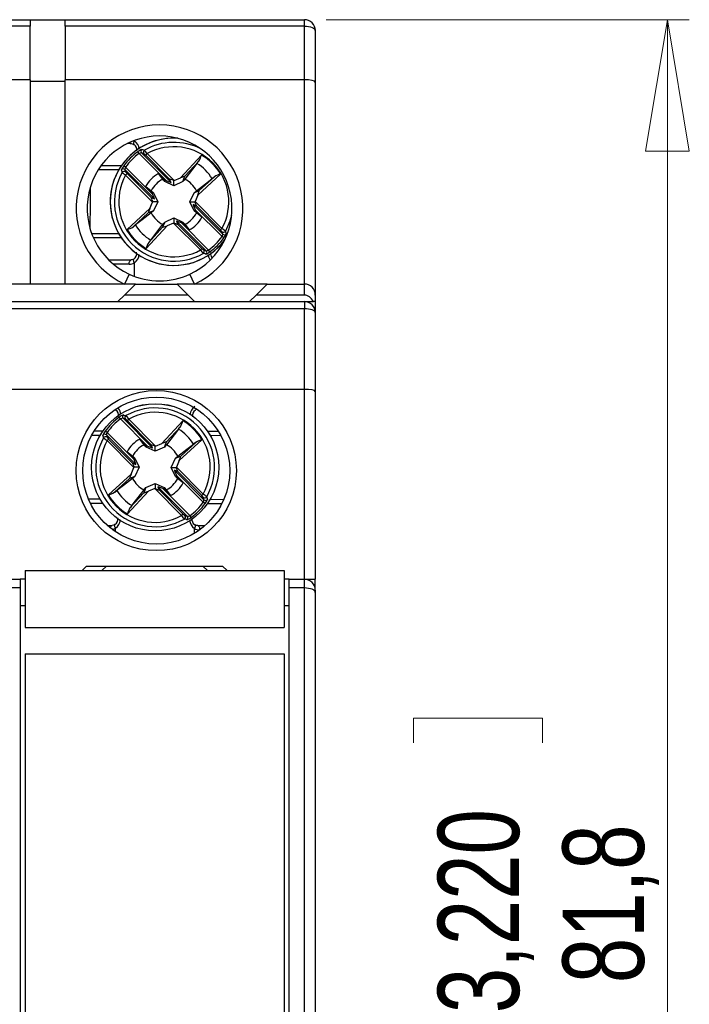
# Model space of a CAD drawing. Header units: millimetres. Extents: x 0 to 420, y 0 to 297.
# Tile 14 of 16: x 214 to 244, y 202 to 246. Entities that reach past the tile are written whole.
import ezdxf

# ---------------------------------------------------------------- set-up
doc = ezdxf.new("R2010")
doc.units = ezdxf.units.MM
doc.styles.add('SLDTEXTSTYLE3', font='TXT', dxfattribs={"width": 0.75})
doc.dimstyles.new('SLDDIMSTYLE0', dxfattribs={"dimtxt": 3.704167, "dimasz": 6, "dimexe": 0, "dimexo": 0.0625, "dimgap": 0.926042, "dimtad": 1, "dimdec": 1, "dimrnd": 1e-09, "dimzin": 12, "dimdsep": 46, "dimtxsty": 'SLDTEXTSTYLE3', "dimblk1": 'CLOSED', "dimblk2": 'CLOSED', "dimsah": 1, "dimcen": 0.09, "dimadec": 0, "dimazin": 3, "dimtfac": 1, "dimtdec": 1, "dimtofl": 0, "dimtmove": 0, "dimatfit": 3, "dimldrblk": 'CLOSED', "dimfxl": 0, "dimfrac": 2, "dimtolj": 1, "dimtzin": 12, "dimarcsym": 0})

# ---------------------------------------------------------------- blocks, each defined once
blk = doc.blocks.new('_CLOSED')
at = {"color": 0, "linetype": 'ByBlock', "lineweight": -2}
for p, q in [((-1, 0.166667), (0, 0)), ((-1, 0.166667), (-1, -0.166667)), ((0, 0), (-1, -0.166667)), ((0, 0), (-1, 0))]:
    blk.add_line(p, q, dxfattribs=at)
blk = doc.blocks.new('_D')
at = {"color": 7, "linetype": 'Continuous', "lineweight": 18}
for p, q in [((227.667, 246.459), (244.213, 246.459)), ((243.213, 164.659), (243.213, 246.459)), ((231.637, 213.493), (231.637, 214.62)), ((231.637, 214.62), (237.523, 214.62)), ((237.523, 214.62), (237.523, 213.493)), ((231.637, 201.18), (231.637, 200.054)), ((237.523, 200.054), (237.523, 201.18)), ((231.637, 200.054), (237.523, 200.054)), ((227.667, 164.659), (244.213, 164.659))]:
    blk.add_line(p, q, dxfattribs=at)
at = {"color": 7, "linetype": 'Continuous', "lineweight": 18, "xscale": 6, "yscale": 6}
for p, rotation in [((243.213, 246.459, 28.24), 90.0000000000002), ((243.213, 164.659, 28.24), 270.0000000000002)]:
    blk.add_blockref('_CLOSED', p, dxfattribs=dict(at, rotation=rotation))
at = {"color": 7, "linetype": 'Continuous', "lineweight": 18, "char_height": 3.7042, "attachment_point": 1, "rotation": 90, "style": 'SLDTEXTSTYLE3'}
for s, insert in [('3,220', (232.748, 201.18)), ('81,8', (238.438, 202.549))]:
    blk.add_mtext(s, dxfattribs=dict(at, insert=insert))

msp = doc.modelspace()

# ---------------------------------------------------------------- linework, layer by layer
at = {"color": 7, "linetype": 'Continuous', "lineweight": 25}
for p, q in [((205.567, 246.459), (214.167, 246.459)), ((214.167, 246.459), (215.767, 246.459)), ((214.167, 246.459), (214.167, 246.17)), ((215.767, 246.459), (226.667, 246.459)), ((215.767, 246.17), (215.767, 246.459)), ((226.667, 246.17), (226.667, 246.459)), ((214.167, 246.17), (205.567, 246.17)), ((214.167, 243.725), (214.167, 246.17)), ((215.767, 246.17), (215.767, 243.725)), ((226.667, 246.17), (215.767, 246.17)), ((226.667, 243.725), (226.667, 246.17)), ((227.167, 245.959), (227.167, 243.614)), ((214.167, 243.725), (205.567, 243.725)), ((214.167, 243.725), (214.167, 234.409)), ((226.667, 243.725), (215.767, 243.725)), ((215.767, 234.409), (215.767, 243.725)), ((226.667, 234.409), (226.667, 243.725)), ((214.167, 243.658), (215.767, 243.658)), ((227.167, 243.614), (227.167, 233.909)), ((218.767, 240.809), (218.588, 240.809)), ((219.134, 240.357), (219.076, 240.438)), ((220.367, 239.124), (219.134, 240.357)), ((219.245, 240.387), (220.589, 239.044)), ((219.356, 240.354), (219.245, 240.387)), ((219.434, 240.283), (219.504, 240.354)), ((220.527, 239.19), (219.434, 240.283)), ((219.504, 240.354), (220.73, 239.128)), ((221.025, 239.249), (221.976, 240.287)), ((217.405, 239.809), (218.332, 239.809)), ((218.519, 239.741), (218.438, 239.799)), ((218.519, 239.741), (219.752, 238.508)), ((221.772, 239.904), (221.223, 239.185)), ((221.861, 240.014), (221.226, 239.321)), ((218.488, 239.63), (218.522, 239.52)), ((219.832, 238.287), (218.488, 239.63)), ((218.522, 239.371), (218.592, 239.442)), ((219.748, 238.145), (218.522, 239.371)), ((218.592, 239.442), (219.686, 238.349)), ((220.211, 239.185), (220.015, 239.442)), ((220.015, 239.442), (220.269, 239.164)), ((220.589, 239.044), (220.527, 239.19)), ((220.73, 239.128), (221.025, 239.249)), ((221.132, 239.08), (221.226, 239.321)), ((222.845, 239.418), (221.807, 238.466)), ((221.879, 238.668), (222.572, 239.303)), ((219.434, 238.86), (219.69, 238.665)), ((219.711, 238.606), (219.434, 238.86)), ((220.302, 239.08), (220.269, 239.164)), ((220.269, 239.164), (220.367, 239.124)), ((220.717, 238.894), (220.302, 239.08)), ((220.717, 238.894), (220.717, 239.122)), ((221.132, 239.08), (220.717, 238.894)), ((219.686, 238.349), (219.832, 238.287)), ((219.69, 238.665), (219.795, 238.574)), ((219.752, 238.508), (219.711, 238.606)), ((219.795, 238.574), (219.711, 238.606)), ((219.795, 238.574), (219.982, 238.159)), ((221.452, 238.159), (221.639, 238.574)), ((221.639, 238.574), (221.879, 238.668)), ((221.639, 238.574), (221.744, 238.665)), ((221.807, 238.466), (221.686, 238.172)), ((218.589, 236.899), (219.627, 237.851)), ((219.627, 237.851), (219.748, 238.145)), ((219.982, 238.159), (219.753, 238.159)), ((219.982, 238.159), (219.795, 237.743)), ((221.452, 238.159), (221.681, 238.159)), ((221.639, 237.743), (221.452, 238.159)), ((221.748, 237.968), (221.602, 238.03)), ((221.602, 238.03), (222.946, 236.687)), ((221.686, 238.172), (222.912, 236.946)), ((222.842, 236.875), (221.748, 237.968)), ((219.555, 237.649), (218.862, 237.014)), ((219.795, 237.743), (219.555, 237.649)), ((219.795, 237.743), (219.69, 237.652)), ((220.302, 237.237), (220.717, 237.424)), ((220.717, 237.424), (220.717, 237.195)), ((220.717, 237.424), (221.132, 237.237)), ((221.639, 237.743), (221.723, 237.711)), ((221.744, 237.652), (221.639, 237.743)), ((221.682, 237.809), (221.723, 237.711)), ((222.915, 236.576), (221.682, 237.809)), ((221.723, 237.711), (222, 237.457)), ((222, 237.457), (221.744, 237.652)), ((220.409, 237.068), (219.458, 236.03)), ((219.573, 236.303), (220.208, 236.996)), ((220.302, 237.237), (220.208, 236.996)), ((220.211, 237.132), (220.302, 237.237)), ((220.704, 237.189), (220.409, 237.068)), ((221.93, 235.963), (220.704, 237.189)), ((220.845, 237.273), (220.907, 237.127)), ((222.189, 235.93), (220.845, 237.273)), ((220.907, 237.127), (222, 236.034)), ((221.165, 237.153), (221.067, 237.193)), ((221.067, 237.193), (222.3, 235.96)), ((221.132, 237.237), (221.165, 237.153)), ((221.132, 237.237), (221.223, 237.132)), ((221.419, 236.875), (221.165, 237.153)), ((221.223, 237.132), (221.419, 236.875)), ((222.912, 236.946), (222.842, 236.875)), ((218.332, 236.509), (217.056, 236.509)), ((222.946, 236.687), (222.912, 236.797)), ((222.996, 236.518), (222.915, 236.576)), ((222, 236.034), (221.93, 235.963)), ((222.078, 235.963), (222.189, 235.93)), ((222.358, 235.879), (222.3, 235.96)), ((217.75, 235.509), (218.767, 235.509)), ((218.684, 234.862), (218.474, 234.409)), ((221.66, 234.409), (221.45, 234.862)), ((218.967, 234.409), (210.767, 234.409)), ((218.467, 233.909), (218.967, 234.409)), ((218.967, 234.409), (220.867, 234.409)), ((220.867, 234.409), (221.367, 233.909)), ((224.967, 234.409), (220.867, 234.409)), ((224.467, 233.909), (224.967, 234.409)), ((224.967, 234.409), (226.667, 234.409)), ((226.667, 233.909), (226.667, 234.409)), ((218.467, 233.909), (218.167, 233.609)), ((221.367, 233.909), (218.467, 233.909)), ((221.667, 233.609), (221.367, 233.909)), ((224.467, 233.909), (224.167, 233.609)), ((226.667, 233.909), (224.467, 233.909)), ((227.167, 233.909), (227.167, 233.609)), ((182.867, 233.609), (226.667, 233.609)), ((226.667, 233.609), (227.076, 233.609)), ((226.667, 233.609), (226.667, 233.284)), ((227.167, 233.609), (227.076, 233.609)), ((227.167, 233.609), (227.167, 233.109)), ((226.667, 233.284), (182.867, 233.284)), ((226.667, 229.609), (226.667, 233.284)), ((227.167, 233.109), (227.167, 229.518)), ((226.667, 229.609), (182.867, 229.609)), ((226.667, 220.959), (226.667, 229.609)), ((227.167, 229.518), (227.167, 220.959)), ((218.291, 228.26), (218.233, 228.341)), ((219.52, 227.023), (218.291, 228.26)), ((218.402, 228.29), (219.741, 226.942)), ((218.512, 228.256), (218.402, 228.29)), ((218.59, 228.185), (218.66, 228.255)), ((219.68, 227.089), (218.59, 228.185)), ((218.66, 228.255), (219.883, 227.026)), ((220.178, 227.146), (221.132, 228.182)), ((217.096, 227.715), (217.487, 227.714)), ((217.673, 227.646), (217.592, 227.704)), ((217.643, 227.535), (217.676, 227.424)), ((218.982, 226.188), (217.643, 227.535)), ((217.673, 227.646), (218.903, 226.409)), ((220.927, 227.8), (220.376, 227.082)), ((221.017, 227.909), (220.38, 227.218)), ((222.257, 227.7), (222.749, 227.698)), ((217.675, 227.276), (217.746, 227.346)), ((218.898, 226.047), (217.675, 227.276)), ((217.746, 227.346), (218.836, 226.25)), ((219.364, 227.085), (219.169, 227.342)), ((219.169, 227.342), (219.422, 227.064)), ((219.741, 226.942), (219.68, 227.089)), ((219.883, 227.026), (220.178, 227.146)), ((220.285, 226.978), (220.38, 227.218)), ((221.999, 227.31), (220.958, 226.361)), ((221.031, 226.563), (221.726, 227.196)), ((218.862, 226.508), (218.586, 226.763)), ((218.586, 226.763), (218.842, 226.566)), ((219.455, 226.98), (219.422, 227.064)), ((219.422, 227.064), (219.52, 227.023)), ((219.869, 226.792), (219.455, 226.98)), ((219.869, 226.792), (219.87, 227.021)), ((220.285, 226.978), (219.869, 226.792)), ((218.836, 226.25), (218.982, 226.188)), ((218.842, 226.566), (218.946, 226.475)), ((218.903, 226.409), (218.862, 226.508)), ((218.946, 226.475), (218.862, 226.508)), ((218.946, 226.475), (219.132, 226.059)), ((220.602, 226.055), (220.79, 226.469)), ((220.79, 226.469), (221.031, 226.563)), ((220.79, 226.469), (220.895, 226.56)), ((220.958, 226.361), (220.836, 226.067)), ((217.735, 224.804), (218.776, 225.752)), ((218.776, 225.752), (218.898, 226.047)), ((219.132, 226.059), (218.903, 226.06)), ((219.132, 226.059), (218.944, 225.644)), ((220.602, 226.055), (220.831, 226.054)), ((220.788, 225.639), (220.602, 226.055)), ((220.898, 225.864), (220.752, 225.926)), ((220.752, 225.926), (222.091, 224.579)), ((220.836, 226.067), (222.059, 224.838)), ((221.988, 224.767), (220.898, 225.864)), ((218.703, 225.551), (218.008, 224.918)), ((218.944, 225.644), (218.703, 225.551)), ((218.944, 225.644), (218.839, 225.553)), ((219.449, 225.136), (219.865, 225.322)), ((219.865, 225.322), (219.864, 225.093)), ((219.865, 225.322), (220.279, 225.134)), ((220.788, 225.639), (220.872, 225.606)), ((220.892, 225.547), (220.788, 225.639)), ((220.831, 225.704), (220.872, 225.606)), ((222.061, 224.468), (220.831, 225.704)), ((220.872, 225.606), (221.148, 225.351)), ((221.148, 225.351), (220.892, 225.547)), ((219.556, 224.967), (218.602, 223.932)), ((218.717, 224.205), (219.354, 224.896)), ((219.449, 225.136), (219.354, 224.896)), ((219.358, 225.031), (219.449, 225.136)), ((219.851, 225.088), (219.556, 224.967)), ((221.074, 223.858), (219.851, 225.088)), ((219.993, 225.171), (220.054, 225.025)), ((221.332, 223.824), (219.993, 225.171)), ((220.054, 225.025), (221.144, 223.929)), ((220.312, 225.05), (220.214, 225.09)), ((220.214, 225.09), (221.443, 223.854)), ((220.279, 225.134), (220.312, 225.05)), ((220.279, 225.134), (220.37, 225.028)), ((220.565, 224.772), (220.312, 225.05)), ((220.37, 225.028), (220.565, 224.772)), ((222.059, 224.838), (221.988, 224.767)), ((217.477, 224.414), (216.918, 224.415)), ((222.091, 224.579), (222.058, 224.689)), ((222.142, 224.409), (222.061, 224.468)), ((222.907, 224.398), (222.247, 224.4)), ((221.144, 223.929), (221.074, 223.858)), ((221.222, 223.858), (221.332, 223.824)), ((221.501, 223.773), (221.443, 223.854)), ((217.682, 223.413), (217.91, 223.412)), ((221.809, 223.401), (222.138, 223.4)), ((213.942, 221.354), (225.742, 221.354)), ((213.942, 221.354), (213.942, 218.754)), ((216.538, 221.354), (216.742, 221.559)), ((216.742, 221.559), (217.642, 221.559)), ((217.642, 221.559), (217.438, 221.354)), ((217.642, 221.559), (222.042, 221.559)), ((222.246, 221.354), (222.042, 221.559)), ((222.042, 221.559), (222.942, 221.559)), ((223.146, 221.354), (222.942, 221.559)), ((225.742, 221.354), (225.742, 218.754)), ((213.217, 220.959), (213.717, 220.959)), ((213.717, 220.959), (213.717, 220.559)), ((213.942, 220.959), (213.717, 220.959)), ((225.967, 220.959), (225.742, 220.959)), ((225.967, 220.559), (225.967, 220.959)), ((225.967, 220.959), (226.667, 220.959)), ((226.667, 220.559), (226.667, 220.959)), ((226.667, 220.959), (227.167, 220.959)), ((227.167, 220.459), (227.167, 220.959)), ((213.717, 220.559), (212.817, 220.559)), ((213.717, 220.559), (213.717, 190.559)), ((226.667, 220.559), (225.967, 220.559)), ((225.967, 190.559), (225.967, 220.559)), ((226.667, 190.559), (226.667, 220.559)), ((227.167, 220.459), (227.167, 220.351)), ((227.167, 220.351), (227.167, 190.766)), ((213.717, 219.759), (213.942, 219.759)), ((225.742, 219.759), (225.967, 219.759)), ((213.942, 218.754), (225.742, 218.754)), ((213.942, 217.563), (213.942, 189.763)), ((213.942, 217.563), (225.742, 217.563)), ((225.742, 217.563), (225.742, 189.763))]:
    msp.add_line(p, q, dxfattribs=at)
at = {"color": 1, "linetype": 'Continuous', "lineweight": 25}
for p, q in [((218.901, 240.946), (218.919, 240.934)), ((218.919, 240.934), (218.919, 240.952)), ((218.206, 239.609), (217.269, 239.609)), ((216.974, 236.709), (218.206, 236.709)), ((218.682, 235.309), (217.972, 235.309)), ((218.919, 234.772), (218.919, 235.383)), ((217.36, 227.514), (216.977, 227.515)), ((222.866, 227.498), (222.383, 227.5)), ((216.827, 224.616), (217.351, 224.614)), ((222.374, 224.6), (223, 224.598)), ((218.06, 223.12), (218.061, 223.286)), ((221.657, 223.046), (221.657, 223.276))]:
    msp.add_line(p, q, dxfattribs=at)
at = {"color": 7, "linetype": 'Continuous', "lineweight": 25, "flags": 128}
for points in [[(226.667, 246.17), (226.765, 246.166), (226.858, 246.154), (226.945, 246.134), (227.021, 246.108), (227.083, 246.076), (227.129, 246.039), (227.157, 246), (227.167, 245.959)], [(218.767, 240.809), (218.814, 240.803), (218.892, 240.769)], [(218.893, 240.768), (218.895, 240.767), (218.91, 240.764)], [(219.264, 240.543), (219.287, 240.536), (219.377, 240.511)], [(221.772, 239.904), (221.839, 239.988), (221.861, 240.014)], [(218.365, 239.498), (218.358, 239.522), (218.333, 239.611)], [(220.302, 239.08), (220.25, 239.14), (220.211, 239.185)], [(221.223, 239.185), (221.184, 239.14), (221.132, 239.08)], [(221.744, 238.665), (222.163, 238.985), (222.463, 239.214)], [(222.572, 239.303), (222.555, 239.288), (222.463, 239.214)], [(219.69, 237.652), (219.271, 237.332), (218.971, 237.104)], [(218.862, 237.014), (218.879, 237.029), (218.971, 237.104)], [(219.662, 236.413), (219.891, 236.712), (220.211, 237.132)], [(223.069, 236.819), (223.076, 236.795), (223.101, 236.706)], [(219.662, 236.413), (219.595, 236.329), (219.573, 236.303)], [(222.17, 235.774), (222.147, 235.781), (222.057, 235.806)], [(218.682, 235.309), (218.683, 235.348), (218.688, 235.385), (218.696, 235.42), (218.707, 235.45), (218.72, 235.475), (218.735, 235.493), (218.751, 235.505), (218.767, 235.509)], [(218.892, 235.548), (218.847, 235.524), (218.767, 235.509)], [(227.167, 233.109), (227.157, 233.143), (227.129, 233.176), (227.083, 233.206), (227.021, 233.233), (226.945, 233.254), (226.858, 233.271), (226.765, 233.281), (226.667, 233.284)], [(218.05, 228.672), (218.052, 228.671), (218.067, 228.667)], [(218.421, 228.445), (218.444, 228.439), (218.534, 228.413)], [(217.519, 227.404), (217.512, 227.427), (217.487, 227.517)], [(220.927, 227.8), (220.995, 227.883), (221.017, 227.909)], [(219.455, 226.98), (219.403, 227.04), (219.364, 227.085)], [(220.376, 227.082), (220.337, 227.037), (220.285, 226.978)], [(220.895, 226.56), (221.315, 226.879), (221.616, 227.107)], [(221.726, 227.196), (221.709, 227.181), (221.616, 227.107)], [(218.839, 225.553), (218.419, 225.235), (218.118, 225.007)], [(218.008, 224.918), (218.025, 224.932), (218.118, 225.007)], [(218.807, 224.314), (219.036, 224.613), (219.358, 225.031)], [(222.215, 224.71), (222.222, 224.687), (222.247, 224.597)], [(218.807, 224.314), (218.739, 224.231), (218.717, 224.205)], [(221.313, 223.668), (221.29, 223.675), (221.2, 223.701)], [(218.034, 223.452), (217.989, 223.428), (217.91, 223.412)], [(221.667, 223.446), (221.682, 223.443), (221.684, 223.442)], [(221.809, 223.401), (221.762, 223.407), (221.685, 223.441)], [(221.809, 223.401), (221.826, 223.397), (221.842, 223.386), (221.857, 223.367), (221.869, 223.342), (221.88, 223.312), (221.888, 223.278), (221.893, 223.24), (221.894, 223.201)]]:
    msp.add_lwpolyline(points, dxfattribs=at)
at = {"color": 1, "linetype": 'Continuous', "lineweight": 25, "flags": 128}
for points in [[(218.919, 240.934), (218.902, 240.901), (218.889, 240.869), (218.881, 240.84), (218.877, 240.814), (218.878, 240.793), (218.884, 240.777), (218.893, 240.768)], [(223.351, 237.533), (223.277, 237.277), (223.069, 236.819)], [(222.381, 235.52), (222.315, 235.64), (222.295, 235.755)], [(218.919, 235.383), (218.902, 235.416), (218.889, 235.448), (218.881, 235.477), (218.877, 235.503), (218.878, 235.524), (218.884, 235.54), (218.892, 235.548)], [(218.04, 228.683), (218.042, 228.68), (218.05, 228.672)], [(217.83, 223.288), (217.83, 223.289), (217.838, 223.324), (217.849, 223.354), (217.862, 223.379), (217.877, 223.397), (217.893, 223.409), (217.91, 223.412)], [(218.061, 223.286), (218.044, 223.32), (218.031, 223.352), (218.023, 223.381), (218.019, 223.407), (218.02, 223.428), (218.026, 223.444), (218.035, 223.452)], [(221.684, 223.442), (221.692, 223.433), (221.698, 223.417), (221.7, 223.396), (221.696, 223.37), (221.687, 223.341), (221.674, 223.309), (221.657, 223.276)]]:
    msp.add_lwpolyline(points, dxfattribs=at)
at = {"color": 7, "linetype": 'Continuous', "lineweight": 25}
for centre, radius in [((219.917, 225.909), 3.65), ((219.917, 225.909), 3.35), ((219.867, 226.057), 2.9), ((219.867, 226.057), 2.899)]:
    msp.add_circle(centre, radius, dxfattribs=at)
for centre, radius, start, end in [((226.667, 245.959), 0.5, 0, 90), ((220.067, 237.859), 3.8, 294.784, 245.216), ((220.067, 237.859), 3.3, 294.784, 245.216), ((220.717, 238.159), 2.9, 86.4907, 180), ((218.753, 240.523), 0.287, 350.6181, 56.9049), ((219.461, 239.969), 0.606, 108.9262, 129.3868), ((219.317, 240.457), 0.1, 121.7574, 224.4968), ((220.717, 238.159), 2.508, 331.0781, 118.9219), ((220.717, 238.159), 2.809, 125.7498, 144.2502), ((220.717, 238.159), 2.709, 125.7498, 144.2502), ((219.245, 240.17), 0.217, 89.7593, 120.5567), ((219.427, 240.424), 0.1, 120.0913, 224.4788), ((218.972, 239.852), 0.631, 43.0173, 52.5616), ((217.797, 239.103), 2.117, 36.2344, 41.7076), ((220.933, 240.565), 1.08, 329.3376, 345.0939), ((220.717, 238.159), 2.473, 30.6058, 59.3942), ((218.874, 239.433), 0.57, 139.9468, 161.7402), ((218.418, 239.558), 0.1, 45.5032, 148.2426), ((218.662, 239.643), 0.174, 145.5687, 184.1153), ((220.717, 238.159), 2.04, 31.1435, 58.8565), ((220.717, 238.159), 2.707, 150.3316, 299.6684), ((220.717, 238.159), 2.508, 151.0781, 298.9219), ((218.452, 239.448), 0.1, 45.5212, 149.9087), ((219.357, 240.564), 1.456, 227.0501, 235.0079), ((218.974, 239.859), 0.566, 216.8844, 227.5368), ((220.717, 238.159), 1.463, 118.6836, 151.3164), ((220.717, 238.159), 1.145, 116.2477, 153.7523), ((220.717, 238.159), 1.145, 26.2477, 63.7523), ((223.123, 238.374), 1.08, 104.9061, 120.6624), ((162.862, 238.159), 54.055, 358.6886, 0.7104), ((220.717, 238.159), 2.9, 180, 323.8516), ((220.717, 238.159), 1.145, 206.2477, 243.7523), ((220.717, 238.159), 1.145, 296.2477, 333.7523), ((220.717, 238.159), 1.463, 298.6836, 331.3164), ((218.311, 237.943), 1.08, 284.9061, 300.6624), ((220.717, 238.159), 2.04, 211.1435, 238.8565), ((222.077, 235.753), 1.456, 47.0501, 55.0079), ((220.717, 238.159), 2.473, 210.6058, 239.3942), ((220.717, 238.159), 2.709, 305.7498, 324.2502), ((220.717, 238.159), 2.809, 305.7498, 324.2502), ((222.46, 236.458), 0.566, 36.8844, 47.5368), ((222.982, 236.869), 0.1, 225.5212, 329.9087), ((222.772, 236.674), 0.174, 325.5687, 4.1153), ((223.016, 236.759), 0.1, 225.5032, 328.2426), ((222.56, 236.884), 0.57, 319.9468, 341.7402), ((220.501, 235.752), 1.08, 149.3376, 165.0939), ((218.757, 235.785), 0.27, 299.8907, 15.4085), ((223.637, 237.214), 2.117, 216.2344, 221.7076), ((222.462, 236.465), 0.631, 223.0173, 232.5616), ((222.007, 235.893), 0.1, 300.0913, 44.4788), ((222.117, 235.86), 0.1, 301.7574, 44.4968), ((221.973, 236.348), 0.606, 288.9262, 309.3868), ((222.189, 236.147), 0.217, 269.7593, 300.5567), ((222.645, 235.787), 0.253, 167.7371, 221.5219), ((218.68, 235.729), 0.42, 270.2192, 304.6136), ((220.067, 237.859), 3.3, 245.216, 294.784), ((226.667, 233.909), 0.5, 0, 90), ((226.667, 233.109), 0.5, 0, 90), ((217.91, 228.427), 0.287, 350.4525, 56.7392), ((218.616, 227.871), 0.606, 108.7606, 129.2211), ((218.474, 228.36), 0.1, 121.5918, 224.3312), ((219.867, 226.057), 2.707, 330.166, 119.5027), ((219.867, 226.057), 2.508, 330.9124, 118.7563), ((221.834, 228.424), 0.27, 119.7267, 195.2526), ((219.867, 226.057), 2.809, 125.5842, 144.0845), ((219.867, 226.057), 2.709, 125.5842, 144.0845), ((218.4, 228.073), 0.217, 89.5937, 120.3911), ((218.584, 228.326), 0.1, 119.9257, 224.3132), ((218.127, 227.756), 0.631, 42.8517, 52.396), ((216.95, 227.009), 2.117, 36.0688, 41.5419), ((220.089, 228.462), 1.08, 329.172, 344.9283), ((219.867, 226.057), 2.473, 30.4402, 59.2286), ((218.027, 227.336), 0.57, 139.7812, 161.5746), ((217.572, 227.463), 0.1, 45.3376, 148.077), ((217.817, 227.547), 0.174, 145.4031, 183.9497), ((219.867, 226.057), 2.04, 30.9779, 58.6908), ((219.867, 226.057), 2.707, 150.166, 299.5027), ((219.867, 226.057), 2.508, 150.9124, 298.7563), ((217.605, 227.353), 0.1, 45.3555, 149.7431), ((218.514, 228.467), 1.456, 226.8845, 234.8423), ((218.129, 227.763), 0.566, 216.7188, 227.3712), ((219.867, 226.057), 1.463, 118.518, 151.1508), ((219.867, 226.057), 1.145, 116.0821, 153.5867), ((219.867, 226.057), 1.145, 26.0821, 63.5867), ((222.274, 226.265), 1.08, 104.7405, 120.4968), ((219.867, 226.057), 1.145, 206.0821, 243.5867), ((219.867, 226.057), 1.145, 296.0821, 333.5867), ((219.867, 226.057), 1.463, 298.518, 331.1508), ((217.46, 225.848), 1.08, 284.7405, 300.4968), ((219.867, 226.057), 2.04, 210.9779, 238.6908), ((221.22, 223.647), 1.456, 46.8845, 54.8423), ((219.867, 226.057), 2.473, 210.4402, 239.2286), ((219.867, 226.057), 2.709, 305.5842, 324.0845), ((219.867, 226.057), 2.809, 305.5842, 324.0845), ((221.605, 224.351), 0.566, 36.7188, 47.3712), ((222.129, 224.761), 0.1, 225.3555, 329.7431), ((221.917, 224.567), 0.174, 325.4031, 3.9497), ((222.162, 224.65), 0.1, 225.3376, 328.077), ((221.707, 224.777), 0.57, 319.7812, 341.5746), ((219.645, 223.651), 1.08, 149.172, 164.9283), ((221.607, 224.358), 0.631, 222.8517, 232.396), ((217.9, 223.689), 0.27, 299.7251, 15.2429), ((222.784, 225.104), 2.117, 216.0688, 221.5419), ((221.15, 223.788), 0.1, 299.9257, 44.3132), ((221.26, 223.754), 0.1, 301.5918, 44.3312), ((221.118, 224.242), 0.606, 288.7606, 309.2211), ((221.334, 224.041), 0.217, 269.5937, 300.3911), ((221.824, 223.686), 0.287, 170.4436, 236.7379), ((221.897, 223.621), 0.42, 235.2208, 269.6152), ((226.667, 220.459), 0.5, 360, 90)]:
    msp.add_arc(centre, radius, start, end, dxfattribs=at)
at = {"color": 1, "linetype": 'Continuous', "lineweight": 25}
for centre, radius, start, end in [((220.717, 238.159), 2.899, 86.3747, 323.1755), ((218.783, 240.885), 0.0785, 194.6967, 258.155), ((218.669, 240.535), 0.471, 3.2986, 57.9179), ((220.717, 238.159), 2.707, 62.9071, 119.6684), ((218.672, 235.779), 0.467, 301.9095, 357.0002), ((217.923, 228.473), 0.373, 358.8101, 44.005), ((221.919, 228.43), 0.467, 121.7457, 176.8393), ((221.642, 228.709), 0.0742, 320.601, 23.6563), ((217.815, 223.684), 0.467, 301.7439, 356.8346), ((221.908, 223.674), 0.471, 183.1285, 237.7505), ((217.82, 223.639), 0.427, 282.7927, 304.306)]:
    msp.add_arc(centre, radius, start, end, dxfattribs=at)
at = {"color": 7, "linetype": 'Continuous', "lineweight": 25}
for centre, major_axis, ratio, start_param, end_param in [((226.667, 243.614), (0.5, 0), 0.221695, 0, 1.570796), ((220.768, 239.09), (0.241, -0.1), 0.040112, 1.799222, 3.182497), ((221.008, 239.231), (0.218, 0.091), 0.04428, 6.24051, 7.758946), ((220.348, 239.143), (0.241, -0.1), 0.040112, 4.809235, 6.32409), ((220.738, 239.12), (0.1, 0.041), 0.096832, 1.611647, 1.743226), ((219.785, 238.108), (-0.1, 0.241), 0.040112, 6.242281, 7.625556), ((219.732, 238.527), (-0.1, 0.241), 0.040112, 3.100688, 4.615543), ((221.789, 238.45), (0.091, 0.218), 0.04428, 4.807424, 6.325861), ((219.645, 237.867), (0.091, 0.218), 0.04428, 1.665832, 3.184268), ((219.756, 238.137), (0.041, 0.1), 0.096832, 1.398366, 1.529945), ((221.702, 237.79), (-0.1, 0.241), 0.040112, 6.242281, 7.757136), ((221.678, 238.18), (0.041, 0.1), 0.096832, 4.539959, 4.671538), ((221.649, 238.209), (-0.1, 0.241), 0.040112, 3.100688, 4.483964), ((220.426, 237.086), (0.218, 0.091), 0.04428, 3.098917, 4.617354), ((220.696, 237.197), (0.1, 0.041), 0.096832, 4.75324, 4.884819), ((220.666, 237.227), (0.241, -0.1), 0.040112, 4.940814, 6.32409), ((221.086, 237.174), (0.241, -0.1), 0.040112, 1.667642, 3.182497), ((226.667, 233.201), (0, -0.707), 0.707107, 2.1843, 3.141593), ((226.667, 229.518), (0.5, 0), 0.181335, 0, 1.570796), ((219.92, 226.988), (0.241, -0.101), 0.040112, 1.799222, 3.182497), ((220.161, 227.128), (0.218, 0.09), 0.04428, 6.24051, 7.758946), ((219.501, 227.043), (0.241, -0.101), 0.040112, 4.809235, 6.32409), ((219.891, 227.018), (0.101, 0.041), 0.096832, 1.611647, 1.743226), ((218.935, 226.009), (-0.099, 0.241), 0.040112, 6.242281, 7.625556), ((218.883, 226.429), (-0.099, 0.241), 0.040112, 3.100688, 4.615543), ((220.94, 226.345), (0.091, 0.218), 0.04428, 4.807424, 6.325861), ((218.794, 225.769), (0.091, 0.218), 0.04428, 1.665832, 3.184268), ((218.906, 226.038), (0.041, 0.1), 0.096832, 1.398366, 1.529945), ((220.851, 225.685), (-0.099, 0.241), 0.040112, 6.242281, 7.757136), ((220.828, 226.075), (0.041, 0.1), 0.096832, 4.539959, 4.671538), ((220.799, 226.105), (-0.099, 0.241), 0.040112, 3.100688, 4.483964), ((219.573, 224.986), (0.218, 0.09), 0.04428, 3.098917, 4.617354), ((219.843, 225.096), (0.101, 0.041), 0.096832, 4.75324, 4.884819), ((219.814, 225.125), (0.241, -0.101), 0.040112, 4.940814, 6.32409), ((220.233, 225.071), (0.241, -0.101), 0.040112, 1.667642, 3.182497), ((226.667, 220.351), (0.5, 0), 0.414214, 0, 1.570796)]:
    msp.add_ellipse(centre, major_axis=major_axis, ratio=ratio, start_param=start_param, end_param=end_param, dxfattribs=at)

# ---------------------------------------------------------------- dimensions: what is measured, and where the dimension line sits
at = {"color": 7, "linetype": 'Continuous', "lineweight": 18}
dim = msp.add_linear_dim(base=(243.213, 246.459), p1=(226.667, 164.659), p2=(226.667, 246.459), angle=90, dimstyle='SLDDIMSTYLE0', dxfattribs=at)
dim.commit()
dim.dimension.update_dxf_attribs({"geometry": '_D', "text_midpoint": (243.213, 207.337), "dimtype": 160})

doc.saveas('drawing.dxf')
